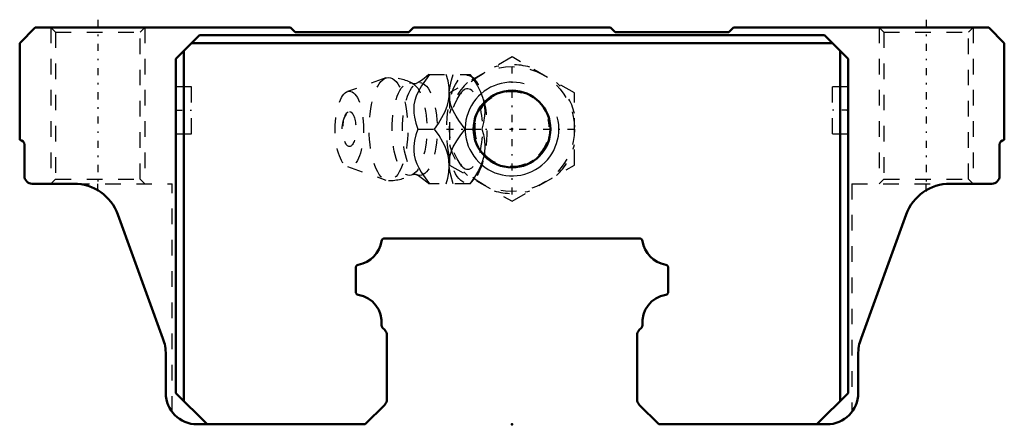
# Model space of a CAD drawing. Header units: millimetres. Extents: x -31.5 to 31.5, y 4.6 to 30.5.
import ezdxf

# ---------------------------------------------------------------- set-up
doc = ezdxf.new("R2010")
doc.units = ezdxf.units.MM
doc.linetypes.add('Center', pattern=[1.5, 0.45, -0.5, 0.05, -0.5])
doc.linetypes.add('Dashed', pattern=[2, 1, -1])
for name, color, linetype, lineweight in [('2d ConnectionPoints', 7, 'Continuous', 50), ('AM_0', 7, 'Continuous', 50), ('AM_5', 3, 'Continuous', 25), ('AM_7', 7, 'Center', 25), ('AM_9', 6, 'Dashed', 25)]:
    doc.layers.add(name, color=color, linetype=linetype, lineweight=lineweight)

# ---------------------------------------------------------------- blocks, each defined once
blk = doc.blocks.new('1_B_M6F_SHS_grease_nipple_joint_0_in_SHS20LC1SS_GK__BLOCK_B_M6F1__2')
at = {"layer": 'AM_5', "linetype": 'Dashed'}
blk.add_arc((0, 23.5), 2.386, 75, 15, dxfattribs=at)
at = {"layer": 'AM_7'}
for p, q in [((0, 19.3), (0, 27.7)), ((-4.2, 23.5), (4.2, 23.5))]:
    blk.add_line(p, q, dxfattribs=at)
at = {"layer": 'AM_9'}
for p, q in [((0, 28.119), (-4, 25.809)), ((4, 25.809), (0, 28.119)), ((-8.065, 26.771), (-10.522, 25.903)), ((-5.317, 27), (-2.667, 27)), ((-2.371, 26.651), (-2.667, 27)), ((-4, 25.809), (-4, 21.191)), ((4, 21.191), (4, 25.809)), ((-6.03, 23.5), (-4.96, 23.5)), ((-3.002, 23.5), (-1.932, 23.5)), ((-10.522, 21.097), (-8.065, 20.229)), ((-4, 21.191), (0, 18.881)), ((0, 18.881), (4, 21.191)), ((-2.667, 20), (-2.371, 20.349)), ((-2.667, 20), (-5.317, 20))]:
    blk.add_line(p, q, dxfattribs=at)
for points in [[(-5.273, 27), (-5.544, 26.636), (-5.795, 26.263), (-6.013, 25.878), (-6.132, 25.607), (-6.22, 25.33), (-6.273, 25.054), (-6.29, 24.78), (-6.275, 24.512), (-6.236, 24.25), (-6.145, 23.871), (-6.03, 23.5)], [(-5.315, 27.002), (-5.345, 26.973), (-5.476, 26.857), (-5.627, 26.736), (-5.801, 26.61), (-5.996, 26.484), (-6.129, 26.407)], [(-4.96, 23.5), (-4.706, 23.859), (-4.479, 24.229), (-4.283, 24.625), (-4.136, 25.03), (-4.067, 25.311), (-4.026, 25.591), (-4.013, 25.878), (-4.026, 26.16), (-4.092, 26.586), (-4.203, 27)], [(-4.014, 25.869), (-3.965, 26.25), (-3.874, 26.629), (-3.759, 27)], [(-2.689, 27), (-2.435, 26.641), (-2.208, 26.271), (-2.012, 25.875), (-1.865, 25.47), (-1.796, 25.189), (-1.755, 24.909), (-1.742, 24.622), (-1.755, 24.34), (-1.821, 23.914), (-1.932, 23.5)], [(-6.128, 26.408), (-6.13, 26.407), (-6.148, 26.399), (-6.184, 26.389), (-6.235, 26.384), (-6.297, 26.391), (-6.329, 26.401), (-6.341, 26.407)], [(-4.001, 25.433), (-4.002, 25.446), (-4.018, 25.65), (-4.017, 25.81)], [(-3.002, 23.5), (-3.399, 24.046), (-3.581, 24.33), (-3.742, 24.622), (-3.833, 24.822), (-3.908, 25.025), (-3.966, 25.236), (-4.001, 25.433)], [(-6.03, 23.5), (-6.143, 23.136), (-6.234, 22.763), (-6.285, 22.378), (-6.286, 22.107), (-6.255, 21.83), (-6.188, 21.554), (-6.086, 21.28), (-5.956, 21.012), (-5.803, 20.75), (-5.548, 20.371), (-5.273, 20)], [(-4.203, 20), (-4.104, 20.359), (-4.038, 20.729), (-4.013, 21.125), (-4.04, 21.53), (-4.093, 21.811), (-4.174, 22.091), (-4.284, 22.378), (-4.419, 22.66), (-4.669, 23.086), (-4.96, 23.5)], [(-4.002, 21.56), (-3.972, 21.736), (-3.917, 21.946), (-3.845, 22.15), (-3.756, 22.351), (-3.532, 22.75), (-3.277, 23.129), (-3.002, 23.5)], [(-1.932, 23.5), (-1.833, 23.141), (-1.767, 22.771), (-1.742, 22.375), (-1.77, 21.97), (-1.822, 21.689), (-1.903, 21.409), (-2.013, 21.122), (-2.148, 20.84), (-2.398, 20.414), (-2.689, 20)], [(-4.015, 21.147), (-4.019, 21.322), (-4.006, 21.525), (-4.002, 21.56)], [(-3.759, 20), (-3.92, 20.546), (-3.979, 20.83), (-4.013, 21.118)], [(-6.341, 20.593), (-6.325, 20.6), (-6.291, 20.61), (-6.241, 20.616), (-6.18, 20.61), (-6.145, 20.6), (-6.129, 20.592), (-6.128, 20.592)], [(-6.129, 20.593), (-6.092, 20.572), (-5.895, 20.452), (-5.717, 20.331), (-5.559, 20.211), (-5.421, 20.096), (-5.313, 19.996)]]:
    blk.add_lwpolyline(points, dxfattribs=at)
blk.add_circle((0, 23.5), 4, dxfattribs=at)
for centre, radius, start, end in [((0, 23.5), 4.12, 73.86243, 106.13757), ((-7.903, 23.5), 3.3, 61.76048, 90), ((0, 23.5), 4.12, 133.86243, 166.13757), ((0, 23.5), 4.12, 13.86243, 46.13757), ((-9.071, 23.5), 1.82, 148.36971, 211.63029), ((0, 23.5), 4.12, 193.86243, 226.13757), ((0, 23.5), 4.12, 313.86243, 346.13757), ((-7.903, 23.5), 3.3, 270, 298.23952), ((0, 23.5), 4.12, 253.86243, 286.13757)]:
    blk.add_arc(centre, radius, start, end, dxfattribs=at)
for centre, major_axis in [((-7.903, 23.5), (0, 3.3)), ((-6.561, 23.5), (0, 2.965)), ((-5.9, 23.5), (0, 2.971)), ((-2.893, 23.5), (0, 3.445)), ((-10.403, 23.5), (0, 2.424)), ((-10.403, 23.5), (0, 1.117))]:
    blk.add_ellipse(centre, major_axis=major_axis, ratio=0.374607, dxfattribs=at)
blk.add_ellipse((-2.841, 23.5), major_axis=(0, -2.572), ratio=0.374607, start_param=5.781061, end_param=9.926902, dxfattribs=at)
blk = doc.blocks.new('2_SHS20LCSSB_M6F1_Slide25_55_0_in_SHS20LC1SS_GK__BLOCK_B_M6F1__2')
at = {"layer": 'AM_0'}
for p, q in [((-30.5, 30), (-31.5, 29)), ((-14.175, 30), (-30.5, 30)), ((-13.875, 29.7), (-14.175, 30)), ((-6.6, 29.7), (-13.875, 29.7)), ((-6.3, 30), (-6.6, 29.7)), ((6.3, 30), (-6.3, 30)), ((6.6, 29.7), (6.3, 30)), ((13.875, 29.7), (6.6, 29.7)), ((14.175, 30), (13.875, 29.7)), ((30.5, 30), (14.175, 30)), ((31.5, 29), (30.5, 30)), ((-31.5, 29), (-31.5, 22.8)), ((-21.5, 28), (-20, 29.5)), ((-20.5, 29), (20.5, 29)), ((-20, 29.5), (20, 29.5)), ((20, 29.5), (21.5, 28)), ((31.5, 22.8), (31.5, 29)), ((-21, 28.5), (-21, 6.1)), ((21, 28.5), (21, 6.1)), ((-21.5, 28), (-21.5, 6.6)), ((21.5, 28), (21.5, 6.6)), ((-31.2, 22.5), (-31.2, 20.5)), ((31.2, 20.5), (31.2, 22.5)), ((-30.7, 20), (-28.036, 20)), ((28.036, 20), (30.7, 20)), ((-25.217, 18.026), (-22.331, 10.097)), ((22.331, 10.097), (25.217, 18.026)), ((8.156, 16.5), (-8.156, 16.5)), ((-10, 14.618), (-10, 13.089)), ((10, 13.089), (10, 14.618)), ((-8.285, 10.784), (-8.146, 10.646)), ((8.146, 10.646), (8.285, 10.784)), ((-8, 10.293), (-8, 6.207)), ((8, 6.207), (8, 10.293)), ((-22.15, 9.071), (-22.15, 6.6)), ((22.15, 6.6), (22.15, 9.071)), ((-19.5, 4.6), (-21.5, 6.6)), ((21.5, 6.6), (19.5, 4.6)), ((-8.146, 5.853), (-9.4, 4.6)), ((8.146, 5.853), (9.4, 4.6)), ((-20.15, 4.6), (-9.4, 4.6)), ((9.4, 4.6), (20.15, 4.6))]:
    blk.add_line(p, q, dxfattribs=at)
blk.add_circle((0, 23.5), 2.458, dxfattribs=at)
for centre, radius, start, end in [((-31.5, 22.5), 0.3, 0, 90), ((31.5, 22.5), 0.3, 90, 180), ((-30.7, 20.5), 0.5, 180, 270), ((30.7, 20.5), 0.5, 270, 360), ((-28.036, 17), 3, 20, 90), ((28.036, 17), 3, 90, 160), ((-8.156, 16.3), 0.2, 90, 171.64218), ((8.156, 16.3), 0.2, 8.35782, 90), ((-10.137, 16.591), 1.802, 279.69083, 351.64218), ((10.137, 16.591), 1.802, 188.35782, 260.30917), ((-9.8, 14.618), 0.2, 99.69084, 180), ((9.8, 14.618), 0.2, 0, 80.30916), ((-9.8, 13.089), 0.2, 180, 260.30916), ((-10.137, 11.116), 1.802, 354.55425, 80.30928), ((10.137, 11.116), 1.802, 99.69072, 185.44575), ((9.8, 13.089), 0.2, 279.69084, 0), ((-8.144, 10.926), 0.2, 174.5619, 225.18603), ((8.144, 10.926), 0.2, 314.80306, 5.4381), ((-25.15, 9.071), 3, 0, 20), ((-8.5, 10.293), 0.5, 0.00609, 44.91898), ((8.5, 10.293), 0.5, 135.08102, 179.99391), ((25.15, 9.071), 3, 160, 180), ((-20.15, 6.6), 2, 180, 270), ((20.15, 6.6), 2, 270, 360), ((-8.5, 6.207), 0.5, 315.00547, 0), ((8.5, 6.207), 0.5, 180, 224.99453)]:
    blk.add_arc(centre, radius, start, end, dxfattribs=at)
at = {"layer": 'AM_5', "linetype": 'Dashed'}
for p, q in [((-29.5, 30), (-29.5, 20)), ((-23.5, 30), (-23.5, 20)), ((23.5, 30), (23.5, 20)), ((29.5, 30), (29.5, 20))]:
    blk.add_line(p, q, dxfattribs=at)
at = {"layer": 'AM_5'}
blk.add_arc((0, 23.5), 3, 75, 15, dxfattribs=at)
at = {"layer": 'AM_7'}
for p, q in [((-26.5, 30.5), (-26.5, 19.5)), ((26.5, 30.5), (26.5, 19.5)), ((-21.55, 24.7), (-20.45, 24.7)), ((21.55, 24.7), (20.45, 24.7))]:
    blk.add_line(p, q, dxfattribs=at)
at = {"layer": 'AM_9'}
for p, q in [((-29.5, 30), (-29.2, 29.7)), ((-29.2, 29.7), (-29.2, 20.3)), ((-29.2, 29.7), (-23.8, 29.7)), ((-23.8, 29.7), (-23.5, 30)), ((-23.8, 20.3), (-23.8, 29.7)), ((23.5, 30), (23.8, 29.7)), ((23.8, 29.7), (23.8, 20.3)), ((23.8, 29.7), (29.2, 29.7)), ((29.2, 29.7), (29.5, 30)), ((29.2, 20.3), (29.2, 29.7)), ((-20.5, 26.2), (-21.5, 26.2)), ((-20.5, 23.2), (-20.5, 26.2)), ((20.5, 23.2), (20.5, 26.2)), ((21.5, 26.2), (20.5, 26.2)), ((-21.5, 23.2), (-20.5, 23.2)), ((20.5, 23.2), (21.5, 23.2)), ((-29.2, 20.3), (-29.5, 20)), ((-29.2, 20.3), (-23.8, 20.3)), ((-23.5, 20), (-23.8, 20.3)), ((23.8, 20.3), (23.5, 20)), ((23.8, 20.3), (29.2, 20.3)), ((29.5, 20), (29.2, 20.3)), ((-28.036, 20), (-21.75, 20)), ((-26.5, 19.577), (-26.5, 20)), ((-21.75, 5.405), (-21.75, 20)), ((21.75, 20), (28.036, 20)), ((21.75, 20), (21.75, 5.405)), ((26.5, 19.577), (26.5, 20))]:
    blk.add_line(p, q, dxfattribs=at)

msp = doc.modelspace()

# ---------------------------------------------------------------- linework, layer by layer
at = {"layer": '2d ConnectionPoints'}
for p in [(-21.5, 24.7), (-21.5, 24.7), (21.5, 24.7), (21.5, 24.7), (0, 23.5), (0, 23.5), (0, 4.6)]:
    msp.add_point(p, dxfattribs=at)

# ---------------------------------------------------------------- block references
for name in ['2_SHS20LCSSB_M6F1_Slide25_55_0_in_SHS20LC1SS_GK__BLOCK_B_M6F1__2', '1_B_M6F_SHS_grease_nipple_joint_0_in_SHS20LC1SS_GK__BLOCK_B_M6F1__2']:
    msp.add_blockref(name, (0, 0))

doc.saveas('drawing.dxf')
